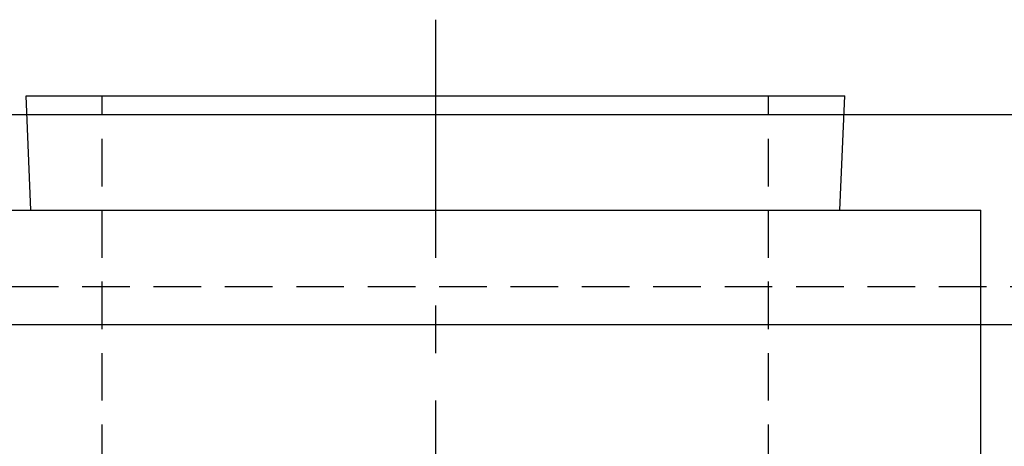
# Model space of a CAD drawing. Extents: x -71 to 152, y -72 to 152.
# Tile 5 of 7: x -22 to 30, y 129 to 152. Entities that reach past the tile are written whole.
import ezdxf

# ---------------------------------------------------------------- set-up
doc = ezdxf.new("R2010")
doc.units = 0
doc.header["$LTSCALE"] = 10
doc.linetypes.add('CENTER', pattern=[2, 1.25, -0.25, 0.25, -0.25])
doc.linetypes.add('HIDDEN', pattern=[0.375, 0.25, -0.125])
doc.layers.get('0').update_dxf_attribs({"linetype": 'CONTINUOUS'})
doc.layers.add('CENTER', color=1, linetype='CENTER')
doc.layers.add('HIDDEN', color=3, linetype='HIDDEN')

msp = doc.modelspace()

# ---------------------------------------------------------------- linework, layer by layer
for p, q in [((-21.5, 147.7), (21.5, 147.7)), ((-21.25, 141.7), (-21.5, 147.7)), ((21.25, 141.7), (21.5, 147.7)), ((46, 146.7), (-46, 146.7)), ((-28.65, 141.7), (28.65, 141.7)), ((28.65, 111.7), (28.65, 141.7)), ((-66.5, 135.7), (66.5, 135.7))]:
    msp.add_line(p, q)
at = {"layer": 'CENTER'}
msp.add_line((0, 151.7), (0, 91.5), dxfattribs=at)
at = {"layer": 'HIDDEN'}
for p, q in [((-17.5, 101.7), (-17.5, 147.7)), ((17.5, 101.7), (17.5, 147.7)), ((-41.052, 137.7), (41.052, 137.7))]:
    msp.add_line(p, q, dxfattribs=at)

doc.saveas('drawing.dxf')
